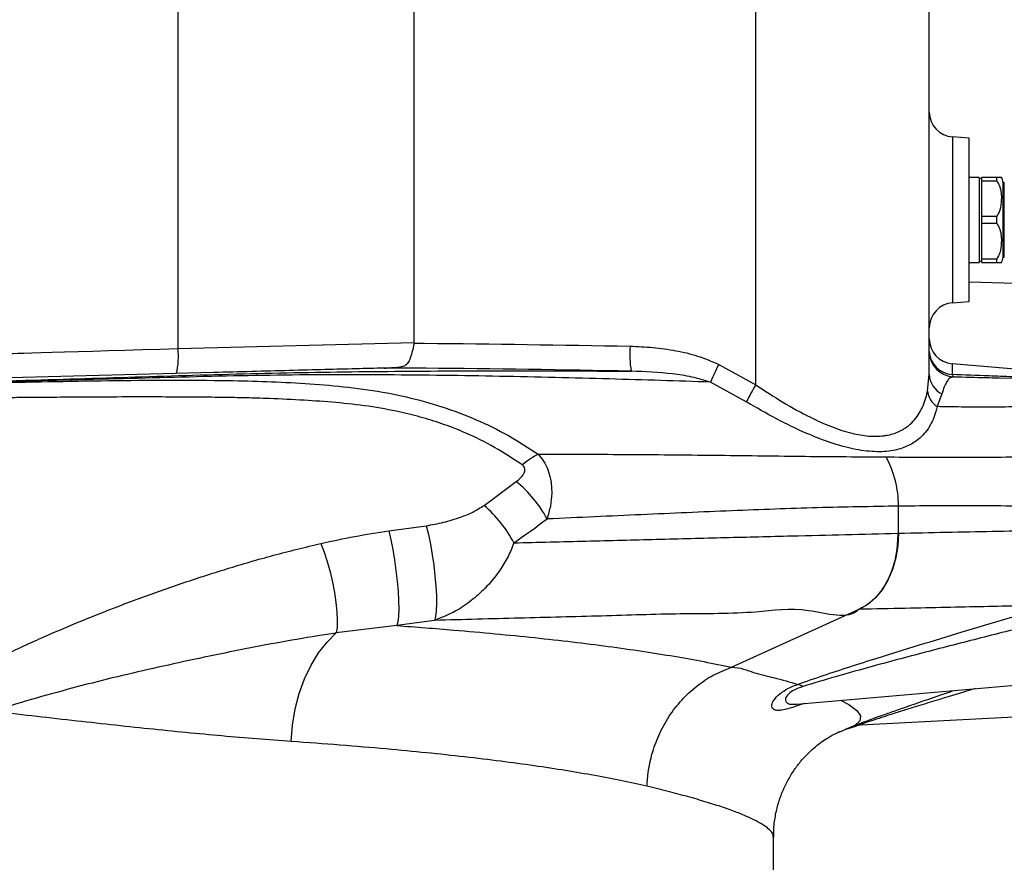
# Model space of a CAD drawing. Extents: x 0 to 8410, y 0 to 5940.
# Tile 115 of 210: x 7157 to 7354, y 2199 to 2367. Entities that reach past the tile are written whole.
import ezdxf

# ---------------------------------------------------------------- set-up
doc = ezdxf.new("R2010")
doc.units = 0
doc.header["$LTSCALE"] = 10
doc.layers.get('0').update_dxf_attribs({"linetype": 'CONTINUOUS'})
doc.styles.add('SLDTEXTSTYLE0', font='TXT', dxfattribs={"width": 0.605})
doc.dimstyles.new('SLDDIMSTYLE1', dxfattribs={"dimtxt": 50, "dimasz": 50, "dimexe": 0, "dimexo": 0.0625, "dimgap": 12.5, "dimtad": 1, "dimdec": 1, "dimrnd": 1e-09, "dimzin": 12, "dimtxsty": 'SLDTEXTSTYLE0', "dimsah": 1, "dimcen": 0.09, "dimazin": 3, "dimtfac": 1, "dimtofl": 0, "dimtmove": 0, "dimatfit": 3, "dimtolj": 1, "dimtzin": 12})

# ---------------------------------------------------------------- blocks, each defined once
blk = doc.blocks.new('_D_6')
at = {"color": 7, "linetype": 'CONTINUOUS'}
for p, q in [((6267.77, 2658.22), (6267.77, 1577.39)), ((7797.78, 2658.22), (7797.78, 1577.39)), ((6267.77, 1592.39), (7797.78, 1592.39))]:
    blk.add_line(p, q, dxfattribs=at)
for points in [[(6267.77, 1592.39), (6317.77, 1584.89), (6317.77, 1599.89)], [(7797.78, 1592.39), (7747.78, 1599.89), (7747.78, 1584.89)]]:
    blk.add_solid(points, dxfattribs=at)
at = {"color": 7, "linetype": 'CONTINUOUS', "insert": (6956.39, 1656.84), "char_height": 50, "attachment_point": 1, "rotation": 360, "style": 'SLDTEXTSTYLE0'}
blk.add_mtext('1530', dxfattribs=at)
blk = doc.blocks.new('_D_8')
at = {"color": 7, "linetype": 'CONTINUOUS'}
for p, q in [((7420.78, 2211.09), (7420.78, 2163.24)), ((7032.78, 2190.57), (7032.78, 2163.24)), ((7032.78, 2178.24), (7420.78, 2178.24)), ((7420.78, 2178.24), (7767.58, 2178.24))]:
    blk.add_line(p, q, dxfattribs=at)
for points in [[(7032.78, 2178.24), (7082.78, 2170.74), (7082.78, 2185.74)], [(7420.78, 2178.24), (7370.78, 2185.74), (7370.78, 2170.74)]]:
    blk.add_solid(points, dxfattribs=at)
at = {"color": 7, "linetype": 'CONTINUOUS', "char_height": 50, "attachment_point": 1, "style": 'SLDTEXTSTYLE0'}
for s, insert in [('388', (7481.47, 2396.17)), ('(4x M10', (7481.47, 2319.43)), ('view F-F)', (7481.47, 2242.7))]:
    blk.add_mtext(s, dxfattribs=dict(at, insert=insert))

msp = doc.modelspace()

# ---------------------------------------------------------------- linework, layer by layer
at = {"color": 8, "linetype": 'CONTINUOUS'}
for p, q in [((7188.63, 2301.32), (7188.63, 2371.05)), ((7304.21, 2294.07), (7304.21, 2371.05)), ((7343.6, 2343.64), (7343.6, 2327.05)), ((7353.95, 2319.6), (7353.95, 2334.5)), ((7343.6, 2327.05), (7343.6, 2310.47)), ((7346.95, 2314.65), (7375.37, 2313.91)), ((7188.63, 2301.32), (7235.89, 2302.56)), ((7296.81, 2298.14), (7304.21, 2294.07)), ((7343.52, 2298.29), (7343.52, 2296.17)), ((7338.58, 2292.84), (7338.95, 2296.16)), ((7302.32, 2290.66), (7295.15, 2294.61)), ((7341.47, 2292.25), (7340.51, 2289.71)), ((7332.78, 2264.4), (7332.78, 2269.8)), ((7230.78, 2264.85), (7238.29, 2265.88)), ((7299.38, 2237.59), (7324.91, 2249.17)), ((7232.39, 2245.93), (7220.29, 2244.44)), ((7239.95, 2246.96), (7232.39, 2245.93)), ((7299.37, 2237.58), (7299.38, 2237.59))]:
    msp.add_line(p, q, dxfattribs=at)
at = {"color": 7, "linetype": 'CONTINUOUS'}
for p, q in [((7235.89, 2302.56), (7235.89, 2371.05)), ((7338.95, 2296.16), (7338.95, 2371.05)), ((7346.95, 2343.4), (7343.6, 2343.64)), ((7346.95, 2310.7), (7346.95, 2343.4)), ((7348.95, 2335.55), (7346.95, 2335.55)), ((7348.95, 2335.55), (7348.95, 2318.55)), ((7349.45, 2335.3), (7348.95, 2335.3)), ((7352.45, 2335.55), (7349.45, 2335.55)), ((7349.45, 2334.88), (7349.45, 2335.55)), ((7349.45, 2327.73), (7349.45, 2334.88)), ((7349.45, 2334.88), (7352.45, 2334.88)), ((7352.45, 2334.88), (7352.45, 2335.55)), ((7353.95, 2334.5), (7353.75, 2334.5)), ((7353.75, 2319.6), (7353.75, 2334.5)), ((7352.45, 2327.73), (7349.45, 2327.73)), ((7349.45, 2326.38), (7349.45, 2327.73)), ((7352.45, 2326.38), (7352.45, 2327.73)), ((7349.45, 2319.23), (7349.45, 2326.38)), ((7349.45, 2326.38), (7352.45, 2326.38)), ((7348.95, 2318.8), (7349.45, 2318.8)), ((7352.45, 2319.23), (7349.45, 2319.23)), ((7349.45, 2318.55), (7349.45, 2319.23)), ((7352.45, 2318.55), (7352.45, 2319.23)), ((7353.75, 2319.6), (7353.95, 2319.6)), ((7346.95, 2318.55), (7348.95, 2318.55)), ((7349.45, 2318.55), (7352.45, 2318.55)), ((7343.6, 2310.47), (7346.95, 2310.7)), ((7417.78, 2291.79), (7343.52, 2298.29)), ((7352.93, 2295.45), (7355.97, 2295.37)), ((7312.41, 2230.2), (7417.78, 2239.42)), ((7325.22, 2226.08), (7420.78, 2231.09)), ((7325.69, 2226.11), (7324.42, 2225.87)), ((7321.05, 2224.69), (7322.14, 2225.14)), ((7322.14, 2225.14), (7324.42, 2225.87)), ((7307.78, 2163.72), (7307.78, 2203.6))]:
    msp.add_line(p, q, dxfattribs=at)
at = {"color": 8, "linetype": 'CONTINUOUS', "flags": 128}
for points in [[(7154.95, 2300.32), (7155.13, 2300.33), (7155.67, 2300.34), (7156.56, 2300.37), (7157.8, 2300.41), (7159.37, 2300.45), (7161.26, 2300.51), (7163.44, 2300.58), (7165.91, 2300.65), (7168.62, 2300.73), (7171.57, 2300.82), (7174.71, 2300.91), (7178.02, 2301.01), (7181.47, 2301.11), (7185.02, 2301.22), (7188.63, 2301.32)], [(7238.29, 2265.88), (7238.72, 2264.12), (7239.12, 2262.17), (7239.48, 2260.1), (7239.79, 2257.97), (7240.03, 2255.86), (7240.21, 2253.83), (7240.32, 2251.94), (7240.34, 2250.26), (7240.29, 2248.84), (7240.15, 2247.73), (7239.95, 2246.96)], [(7230.78, 2264.85), (7231.2, 2263.08), (7231.59, 2261.13), (7231.94, 2259.06), (7232.24, 2256.94), (7232.49, 2254.83), (7232.66, 2252.79), (7232.76, 2250.91), (7232.78, 2249.23), (7232.73, 2247.81), (7232.6, 2246.7), (7232.39, 2245.93)], [(7332.78, 2264.4), (7332.66, 2261.89), (7332.27, 2259.44), (7331.6, 2257.12), (7330.68, 2254.98), (7329.53, 2253.07), (7328.18, 2251.44), (7326.66, 2250.13), (7325.01, 2249.17)], [(7217.23, 2262.35), (7217.88, 2260.63), (7218.49, 2258.72), (7219.04, 2256.69), (7219.53, 2254.6), (7219.93, 2252.52), (7220.23, 2250.51), (7220.42, 2248.64), (7220.49, 2246.97), (7220.45, 2245.56), (7220.29, 2244.44)], [(7211.3, 2222.74), (7211.56, 2226.01), (7212.1, 2229.24), (7212.9, 2232.34), (7213.96, 2235.29), (7215.25, 2238.01), (7216.75, 2240.47), (7218.44, 2242.63), (7220.29, 2244.44)], [(7321.19, 2230.97), (7322.86, 2230.12), (7324.46, 2228.95), (7325.2, 2227.85), (7325.05, 2226.85), (7324.03, 2225.94), (7322.14, 2225.14), (7322.14, 2225.14), (7322.14, 2225.14)]]:
    msp.add_lwpolyline(points, dxfattribs=at)
at = {"color": 7, "linetype": 'CONTINUOUS'}
for centre, radius, start, end in [((7343.95, 2348.62), 5, 180, 266), ((7350.79, 2334), 3, 9.598, 31.1013), ((7350.79, 2320.1), 3, 328.8758, 350.402), ((7343.95, 2305.48), 5, 94, 180), ((7343.95, 2303.27), 5, 180, 265), ((7343.95, 2300.68), 5, 180, 268.501)]:
    msp.add_arc(centre, radius, start, end, dxfattribs=at)
at = {"color": 8, "linetype": 'CONTINUOUS'}
for centre, radius, start, end in [((7174.44, 2299.72), 14.28, 346.2607, 6.4618), ((7300.9, 2300.18), 21.88, 175.7818, 188.9051), ((7343.72, 2300.94), 4.78, 182.1708, 267.5087), ((7349.63, 2271.11), 59.34, 152.9057, 156.6686), ((7343.4, 2296.26), 4.45, 181.2887, 244.2789), ((7356.54, 2262.84), 60.94, 149.1697, 152.835), ((7342.97, 2293.38), 4.42, 186.9323, 236.0969), ((7312.32, 2269.92), 20.45, 359.6857, 28.3837), ((7240.58, 2255.58), 24.79, 28.0545, 50.6017), ((7233.45, 2250.8), 25.23, 27.5139, 49.3887), ((7312.31, 2232.07), 2.1, 52.0965, 82.6974), ((7325.48, 2221.12), 4.97, 92.9998, 107.925)]:
    msp.add_arc(centre, radius, start, end, dxfattribs=at)
at = {"color": 7, "linetype": 'CONTINUOUS'}
msp.add_ellipse((7202.71, 2301.7), major_axis=(33.19, 0.88), ratio=0.150612, start_param=6.243388, end_param=6.279204, dxfattribs=at)
at = {"color": 8, "linetype": 'CONTINUOUS'}
for centre, major_axis, ratio, start_param, end_param in [((7033.19, 2713.55), (-50.1, 508.19), 0.796779, 3.578363, 3.597103), ((7032.78, 2706.05), (-57.47, 507.57), 0.819689, 3.564218, 3.582957)]:
    msp.add_ellipse(centre, major_axis=major_axis, ratio=ratio, start_param=start_param, end_param=end_param, dxfattribs=at)
at = {"color": 7, "linetype": 'CONTINUOUS'}
for points, knots in [([(7353.36, 2335.55), (7353.33, 2335.55), (7353.3, 2335.55), (7352.64, 2335.55), (7352.45, 2335.55)], [0, 0, 0, 0, 0.708385, 1, 1, 1, 1]), ([(7352.45, 2334.88), (7352.67, 2334.48), (7353.34, 2333.28), (7353.4, 2331.22), (7353.26, 2329.17), (7352.68, 2328.13), (7352.45, 2327.73)], [0, 0, 0, 0, 0.178485, 0.536067, 0.817424, 1, 1, 1, 1]), ([(7352.45, 2326.38), (7352.67, 2325.98), (7353.34, 2324.78), (7353.4, 2322.72), (7353.26, 2320.67), (7352.68, 2319.63), (7352.45, 2319.23)], [0, 0, 0, 0, 0.17849, 0.536072, 0.817427, 1, 1, 1, 1]), ([(7352.45, 2318.55), (7352.52, 2318.55), (7352.89, 2318.55), (7353.23, 2318.55), (7353.45, 2318.55), (7353.36, 2318.55), (7353.36, 2318.55)], [0, 0, 0, 0, 0.090916, 0.496719, 0.998436, 1, 1, 1, 1]), ([(7235.87, 2302.38), (7235.73, 2301.74), (7235.45, 2300.55), (7235.03, 2299.15), (7234.53, 2298.25), (7233.85, 2297.74), (7232.79, 2297.5), (7231.87, 2297.47), (7231.36, 2297.45)], [0, 0, 0, 0, 0.213912, 0.396786, 0.548923, 0.687126, 0.825538, 1, 1, 1, 1]), ([(7229.91, 2297.41), (7228.03, 2297.37), (7224.28, 2297.27), (7217.89, 2297.1), (7210.92, 2296.92), (7203.41, 2296.72), (7198.29, 2296.59), (7195.73, 2296.52)], [0, 0, 0, 0, 0.186801, 0.373413, 0.582208, 0.791201, 1, 1, 1, 1]), ([(7229.91, 2297.41), (7230.14, 2297.42), (7230.6, 2297.43), (7231.1, 2297.45), (7231.36, 2297.45)], [0, 0, 0, 0, 0.490014, 1, 1, 1, 1]), ([(7195.73, 2296.52), (7168.58, 2295.81), (7114.27, 2294.39), (7059.94, 2292.96), (7032.78, 2292.25)], [0, 0, 0, 0, 0.500001, 1, 1, 1, 1]), ([(7324.51, 2226.13), (7324.74, 2226.23), (7325.37, 2226.47), (7326.95, 2227.06), (7329.13, 2227.84), (7331.57, 2228.7), (7335.58, 2230.1), (7339.68, 2231.52), (7343.08, 2232.67), (7343.91, 2232.95)], [0, 0, 0, 0, 0.074541, 0.199126, 0.324089, 0.447767, 0.571536, 0.895224, 1, 1, 1, 1]), ([(7307.81, 2203.6), (7307.81, 2204.19), (7307.8, 2205.7), (7308.16, 2208.11), (7308.81, 2210.73), (7309.73, 2213.17), (7310.85, 2215.39), (7312.11, 2217.37), (7313.46, 2219.08), (7314.82, 2220.53), (7316.16, 2221.73), (7317.43, 2222.69), (7318.53, 2223.42), (7319.37, 2223.91), (7320.01, 2224.24), (7320.55, 2224.5), (7320.91, 2224.66), (7321.07, 2224.72), (7321.04, 2224.71), (7321.04, 2224.71)], [0, 0, 0, 0, 0.043283, 0.1099975, 0.1755764, 0.2400199, 0.3033757, 0.3656972, 0.4270966, 0.4878384, 0.5484227, 0.6094417, 0.6717078, 0.7216136, 0.7719819, 0.8370416, 0.9064988, 0.9821741, 1, 1, 1, 1])]:
    msp.add_open_spline(points, degree=3, knots=knots, dxfattribs=at)
at = {"color": 8, "linetype": 'CONTINUOUS'}
for points, knots in [([(7235.87, 2302.38), (7235.88, 2302.38), (7236.57, 2302.38), (7250.97, 2302.28), (7265.37, 2302.03), (7279.08, 2301.79)], [0, 0, 0, 0, 0.000492, 0.048033, 1, 1, 1, 1]), ([(7279.08, 2301.79), (7280.61, 2301.73), (7283.68, 2301.61), (7288.2, 2300.97), (7292.65, 2299.95), (7295.41, 2298.75), (7296.81, 2298.14)], [0, 0, 0, 0, 0.251814, 0.50527, 0.750497, 1, 1, 1, 1]), ([(7279.28, 2296.79), (7265.59, 2297.04), (7249.13, 2297.33), (7232.67, 2297.4), (7229.91, 2297.41)], [0, 0, 0, 0, 0.832016, 1, 1, 1, 1]), ([(7032.78, 2291.46), (7033.66, 2291.49), (7035.48, 2291.56), (7038.31, 2291.64), (7041.15, 2291.7), (7047.89, 2291.87), (7058.5, 2292.16), (7077.82, 2292.68), (7101.96, 2293.36), (7130.92, 2294.18), (7157.92, 2294.97), (7182.96, 2295.71), (7202.2, 2296.34), (7217.62, 2296.62), (7229.19, 2296.76), (7240.62, 2296.84), (7252.88, 2296.88), (7265.91, 2296.87), (7274.81, 2296.82), (7279.28, 2296.79)], [0, 0, 0, 0, 0.010926, 0.022281, 0.03367, 0.045102, 0.102914, 0.160728, 0.276387, 0.392156, 0.507972, 0.60067, 0.693398, 0.740006, 0.786596, 0.833497, 0.880405, 0.939986, 1, 1, 1, 1]), ([(7295.15, 2294.61), (7291.86, 2294.72), (7285.27, 2294.93), (7274.88, 2295.24), (7264.12, 2295.53), (7253.05, 2295.77), (7241.8, 2295.95), (7230.38, 2296.06), (7218.75, 2296.09), (7203.12, 2295.95), (7183.53, 2295.44), (7154.57, 2294.69), (7120.15, 2293.75), (7087.52, 2292.87), (7062.15, 2292.19), (7049.13, 2291.84), (7041.22, 2291.65), (7038.42, 2291.59), (7035.55, 2291.52), (7033.71, 2291.44), (7032.78, 2291.4)], [0, 0, 0, 0, 0.04292, 0.086022, 0.129691, 0.173562, 0.216771, 0.260162, 0.303999, 0.347888, 0.43615, 0.524432, 0.673398, 0.822448, 0.890076, 0.95772, 0.968196, 0.978682, 0.989211, 1, 1, 1, 1]), ([(7295.15, 2294.61), (7293.91, 2294.97), (7291.42, 2295.7), (7286.12, 2296.52), (7282.05, 2296.68), (7279.28, 2296.79)], [0, 0, 0, 0, 0.240349, 0.48332, 1, 1, 1, 1]), ([(7343.82, 2295.68), (7343.51, 2295.62), (7343.04, 2295.52), (7342.41, 2294.67), (7341.93, 2293.74), (7341.62, 2292.75), (7341.47, 2292.25)], [0, 0, 0, 0, 0.3939878, 0.5938533, 0.7949419, 1, 1, 1, 1]), ([(7343.52, 2296.17), (7345.95, 2296.08), (7349.99, 2295.94), (7354.01, 2295.79), (7355.6, 2295.73)], [0, 0, 0, 0, 0.604402, 1, 1, 1, 1]), ([(7343.52, 2296.17), (7343.53, 2296.13), (7343.62, 2295.82), (7343.73, 2295.75), (7343.82, 2295.68)], [0, 0, 0, 0, 0.152896, 1, 1, 1, 1]), ([(7343.82, 2295.68), (7346.04, 2295.63), (7349.31, 2295.54), (7352.05, 2295.47), (7352.93, 2295.45)], [0, 0, 0, 0, 0.679242, 1, 1, 1, 1]), ([(7032.78, 2290.78), (7040.41, 2291.03), (7055.71, 2291.52), (7078.64, 2292.3), (7101.6, 2293.04), (7124.55, 2293.76), (7147.9, 2294.41), (7171.67, 2294.91), (7190.34, 2295.07), (7203.51, 2294.84), (7211.17, 2294.54), (7218.89, 2294.02), (7226.65, 2293.17), (7234.22, 2291.77), (7241.49, 2289.77), (7248.33, 2287.18), (7254.82, 2284.03), (7258.74, 2281.47), (7260.69, 2280.2)], [0, 0, 0, 0, 0.098878, 0.198056, 0.297187, 0.396322, 0.49547, 0.599593, 0.703798, 0.736675, 0.769663, 0.802832, 0.836523, 0.870613, 0.902796, 0.935182, 0.967728, 1, 1, 1, 1]), ([(7304.21, 2294.07), (7306.02, 2292.89), (7309.63, 2290.53), (7314.74, 2287.71), (7319.38, 2285.61), (7323.32, 2284.32), (7326.84, 2283.73), (7329.19, 2283.76), (7331.31, 2284.11), (7333.22, 2284.77), (7335.47, 2286.31), (7337.27, 2288.66), (7338.2, 2291.05), (7338.51, 2292.52), (7338.58, 2292.84)], [0, 0, 0, 0, 0.1180458, 0.2359306, 0.3267878, 0.4174995, 0.4960354, 0.5745428, 0.5987286, 0.6769902, 0.7553249, 0.8623102, 0.9694913, 1, 1, 1, 1]), ([(7257.48, 2278.05), (7255.68, 2279.26), (7252.1, 2281.64), (7246.8, 2284.24), (7241.96, 2286.14), (7237.64, 2287.52), (7232.56, 2288.8), (7226.73, 2289.84), (7220.27, 2290.55), (7213.67, 2291.02), (7208.39, 2291.26), (7204.58, 2291.39), (7202.41, 2291.45), (7200.4, 2291.49), (7198.26, 2291.53), (7195.98, 2291.56), (7193.56, 2291.59), (7189.75, 2291.62), (7184.34, 2291.64), (7177.13, 2291.64), (7171.13, 2291.61), (7166.57, 2291.58), (7163.64, 2291.56), (7160.64, 2291.54), (7157.55, 2291.51), (7154.38, 2291.48), (7151.12, 2291.44), (7145.44, 2291.38), (7137.35, 2291.27), (7126.84, 2291.12), (7116.26, 2290.95), (7105.6, 2290.76), (7094.5, 2290.55), (7084.9, 2290.35), (7077.02, 2290.17), (7071.44, 2290.04), (7066.42, 2289.92), (7061.44, 2289.79), (7056.76, 2289.66), (7052.34, 2289.52), (7048.72, 2289.41), (7045.91, 2289.34), (7044.33, 2289.29), (7043.78, 2289.27)], [0, 0, 0, 0, 0.032219, 0.063903, 0.084879, 0.106083, 0.127645, 0.157811, 0.18805, 0.217212, 0.248921, 0.261018, 0.269641, 0.278883, 0.288746, 0.299228, 0.310331, 0.322055, 0.351825, 0.384975, 0.421507, 0.43457, 0.448017, 0.461847, 0.476061, 0.490658, 0.505639, 0.521004, 0.569027, 0.617394, 0.666105, 0.715161, 0.76456, 0.819428, 0.847726, 0.873434, 0.896552, 0.91708, 0.942264, 0.961235, 0.978081, 0.992375, 1, 1, 1, 1]), ([(7340.51, 2289.71), (7340.43, 2289.38), (7340.09, 2287.92), (7339.05, 2285.55), (7337.05, 2283.21), (7334.55, 2281.69), (7331.65, 2280.79), (7328.02, 2280.57), (7323.74, 2281.13), (7319.16, 2282.43), (7314.02, 2284.45), (7308.35, 2287.19), (7304.33, 2289.51), (7302.32, 2290.66)], [0, 0, 0, 0, 0.029935, 0.136406, 0.242725, 0.322094, 0.401412, 0.493836, 0.586286, 0.677432, 0.768679, 0.884276, 1, 1, 1, 1]), ([(7365.47, 2289.94), (7364.11, 2289.88), (7361.39, 2289.76), (7356.75, 2289.65), (7351.67, 2289.6), (7346.28, 2289.61), (7342.4, 2289.67), (7340.51, 2289.71)], [0, 0, 0, 0, 0.200404, 0.40136, 0.604001, 0.807203, 1, 1, 1, 1]), ([(7257.48, 2278.05), (7258.04, 2278.51), (7259.15, 2279.42), (7260.18, 2279.94), (7260.69, 2280.2)], [0, 0, 0, 0, 0.500001, 1, 1, 1, 1]), ([(7260.69, 2280.2), (7266.89, 2280.19), (7279.31, 2280.17), (7294.14, 2280.02), (7305.67, 2279.87), (7314.14, 2279.77), (7322.39, 2279.7), (7327.68, 2279.66), (7330.32, 2279.64)], [0, 0, 0, 0, 0.247599, 0.496031, 0.621729, 0.747426, 0.873713, 1, 1, 1, 1]), ([(7260.69, 2280.2), (7261.06, 2279.75), (7261.82, 2278.85), (7262.65, 2277.15), (7263.28, 2275.02), (7263.47, 2272.53), (7263.21, 2269.82), (7262.71, 2268.1), (7262.46, 2267.24)], [0, 0, 0, 0, 0.14071, 0.285778, 0.438523, 0.641797, 0.820831, 1, 1, 1, 1]), ([(7330.32, 2279.64), (7332.57, 2279.63), (7337.08, 2279.61), (7344.15, 2279.6), (7351.52, 2279.62), (7359.01, 2279.66), (7366.02, 2279.73), (7370.23, 2279.79), (7372.33, 2279.82)], [0, 0, 0, 0, 0.137187, 0.274591, 0.454964, 0.635337, 0.817668, 1, 1, 1, 1]), ([(7256.32, 2274.74), (7256.37, 2274.79), (7256.89, 2275.18), (7257.57, 2275.83), (7258.02, 2276.7), (7258.05, 2277.28), (7257.87, 2277.73), (7257.61, 2277.95), (7257.48, 2278.05)], [0, 0, 0, 0, 0.048587, 0.447299, 0.647213, 0.775109, 0.887786, 1, 1, 1, 1]), ([(7238.29, 2265.88), (7239.46, 2266.09), (7241.82, 2266.5), (7244.93, 2267.47), (7247.68, 2268.58), (7249.14, 2269.49), (7249.88, 2269.96)], [0, 0, 0, 0, 0.278598, 0.561746, 0.778805, 1, 1, 1, 1]), ([(7332.78, 2269.8), (7327.42, 2269.71), (7316.68, 2269.54), (7299.45, 2268.89), (7281.46, 2268.1), (7268.8, 2267.53), (7262.46, 2267.24)], [0, 0, 0, 0, 0.248103, 0.496973, 0.748111, 1, 1, 1, 1]), ([(7376.01, 2269.32), (7373.8, 2269.4), (7369.39, 2269.56), (7362.11, 2269.73), (7354.33, 2269.84), (7344.72, 2269.89), (7337.24, 2269.84), (7332.78, 2269.8)], [0, 0, 0, 0, 0.181104, 0.362603, 0.545313, 0.728432, 1, 1, 1, 1]), ([(7217.23, 2262.35), (7219.47, 2262.84), (7223.93, 2263.82), (7228.5, 2264.5), (7230.78, 2264.85)], [0, 0, 0, 0, 0.499296, 1, 1, 1, 1]), ([(7255.83, 2262.46), (7260.68, 2262.58), (7270.38, 2262.83), (7284.46, 2263.18), (7298.17, 2263.53), (7310.74, 2263.84), (7322.25, 2264.13), (7329.17, 2264.31), (7332.64, 2264.4)], [0, 0, 0, 0, 0.175108, 0.350215, 0.526526, 0.702836, 0.851327, 1, 1, 1, 1]), ([(7332.64, 2264.4), (7332.58, 2263.02), (7332.5, 2260.87), (7331.82, 2258.07), (7331.05, 2255.89), (7329.97, 2253.8), (7328.58, 2251.89), (7326.89, 2250.24), (7325.58, 2249.53), (7324.91, 2249.17)], [0, 0, 0, 0, 0.205093, 0.319007, 0.440353, 0.569128, 0.705329, 0.848954, 1, 1, 1, 1]), ([(7332.64, 2264.4), (7332.65, 2264.4), (7332.7, 2264.4), (7332.74, 2264.4), (7332.78, 2264.4)], [0, 0, 0, 0, 0.263347, 1, 1, 1, 1]), ([(7332.78, 2264.4), (7335.99, 2264.46), (7342.51, 2264.6), (7351.67, 2264.78), (7360.4, 2264.96), (7368.59, 2265.13), (7373.53, 2265.23), (7376.01, 2265.28)], [0, 0, 0, 0, 0.194348, 0.394414, 0.595011, 0.797231, 1, 1, 1, 1]), ([(7146.57, 2236.28), (7149.24, 2237.67), (7154.6, 2240.45), (7165.78, 2245.49), (7177.34, 2250.13), (7189.25, 2254.36), (7198.41, 2257.32), (7207.71, 2260.05), (7214.06, 2261.58), (7217.23, 2262.35)], [0, 0, 0, 0, 0.123178, 0.246383, 0.494373, 0.620437, 0.746497, 0.873257, 1, 1, 1, 1]), ([(7255.83, 2262.46), (7255.47, 2261.54), (7254.72, 2259.67), (7252.83, 2256.55), (7250.35, 2253.52), (7247.29, 2250.81), (7243.91, 2248.51), (7241.38, 2247.52), (7239.95, 2246.96)], [0, 0, 0, 0, 0.127779, 0.259064, 0.46315, 0.622586, 0.786635, 1, 1, 1, 1]), ([(7312.58, 2234.16), (7314.28, 2234.75), (7317.7, 2235.94), (7323.06, 2237.69), (7329.47, 2239.73), (7336.96, 2242.05), (7345.65, 2244.68), (7354.52, 2247.33), (7360.55, 2249.1), (7363.57, 2249.99)], [0, 0, 0, 0, 0.107458, 0.21517, 0.322845, 0.488332, 0.653853, 0.826832, 1, 1, 1, 1]), ([(7363.57, 2249.99), (7361.4, 2249.94), (7357.05, 2249.85), (7349.91, 2249.7), (7342.3, 2249.54), (7334.05, 2249.36), (7328.09, 2249.24), (7325.01, 2249.17)], [0, 0, 0, 0, 0.195963, 0.392344, 0.59, 0.788087, 1, 1, 1, 1]), ([(7324.91, 2249.17), (7324.91, 2249.17), (7322.6, 2246.86), (7314.33, 2249.92), (7303.11, 2248.2), (7289.15, 2248.36), (7273.43, 2247.8), (7257.04, 2247.41), (7245.64, 2247.11), (7239.95, 2246.96)], [0, 0, 0, 0, 0.000001, 0.131987, 0.264135, 0.447228, 0.630322, 0.815161, 1, 1, 1, 1]), ([(7325.01, 2249.17), (7324.98, 2249.18), (7324.94, 2249.19), (7324.91, 2249.17), (7324.91, 2249.17)], [0, 0, 0, 0, 0.999438, 1, 1, 1, 1]), ([(7232.39, 2245.93), (7236.24, 2245.63), (7243.02, 2245.12), (7252.13, 2244.3), (7260.05, 2243.51), (7267.59, 2242.67), (7274.79, 2241.76), (7281.6, 2240.8), (7288, 2239.78), (7293.99, 2238.71), (7297.57, 2237.96), (7299.37, 2237.58)], [0, 0, 0, 0, 0.1383893, 0.2441527, 0.3499163, 0.4564259, 0.5629358, 0.6717966, 0.7806574, 0.8903287, 1, 1, 1, 1]), ([(7364.66, 2247.28), (7360.93, 2246.36), (7353.46, 2244.52), (7342.29, 2241.67), (7333.01, 2239.23), (7325.64, 2237.23), (7319.73, 2235.57), (7315.78, 2234.38), (7313.61, 2233.73)], [0, 0, 0, 0, 0.215309, 0.430892, 0.647845, 0.756845, 0.865822, 1, 1, 1, 1]), ([(7220.29, 2244.44), (7219.05, 2244.24), (7212.24, 2243.19), (7200, 2240.92), (7183.62, 2237.4), (7167.31, 2233.52), (7156.66, 2230.36), (7151.32, 2228.78)], [0, 0, 0, 0, 0.052594, 0.288826, 0.525323, 0.762513, 1, 1, 1, 1]), ([(7282.46, 2213.79), (7282.47, 2213.99), (7282.56, 2216.14), (7283.17, 2219.67), (7284.79, 2224.15), (7286.8, 2227.81), (7289.35, 2231.11), (7292.33, 2233.87), (7295.69, 2236.14), (7298.13, 2237.09), (7299.37, 2237.58)], [0, 0, 0, 0, 0.019235, 0.203881, 0.334671, 0.469254, 0.600044, 0.734627, 0.865417, 1, 1, 1, 1]), ([(7299.38, 2237.59), (7299.38, 2237.59), (7301.24, 2237.59), (7303.7, 2236.38), (7308.42, 2235.44), (7311.06, 2234.63), (7312.58, 2234.16)], [0, 0, 0, 0, 0.000002, 0.298208, 0.59685, 1, 1, 1, 1]), ([(7313.92, 2230.33), (7313.37, 2230.14), (7312.01, 2229.68), (7310.46, 2229.2), (7309.15, 2228.94), (7308.27, 2228.94), (7307.57, 2229.21), (7307.34, 2229.78), (7307.57, 2230.56), (7307.96, 2231.21), (7308.76, 2232.09), (7310.2, 2233.18), (7311.77, 2233.82), (7312.58, 2234.16)], [0, 0, 0, 0, 0.0835266, 0.2034502, 0.296673, 0.3898643, 0.4709769, 0.6092614, 0.6642782, 0.7302689, 0.7962012, 0.8941829, 1, 1, 1, 1]), ([(7313.61, 2233.73), (7313, 2233.51), (7311.83, 2233.08), (7310.58, 2232.15), (7310.09, 2231.33), (7310.18, 2230.71), (7310.66, 2230.3), (7311.38, 2230.12), (7312.14, 2230.2), (7312.41, 2230.23)], [0, 0, 0, 0, 0.131502, 0.254495, 0.428191, 0.563031, 0.702711, 0.895921, 1, 1, 1, 1]), ([(7348.2, 2233.33), (7346.43, 2232.8), (7343.36, 2231.87), (7339.12, 2230.58), (7335.75, 2229.54), (7332.85, 2228.64), (7330.44, 2227.88), (7328.25, 2227.17), (7326.69, 2226.66), (7325.74, 2226.33), (7325.19, 2226.12), (7325.21, 2226.1), (7325.22, 2226.08)], [0, 0, 0, 0, 0.176829, 0.308387, 0.440487, 0.536396, 0.632979, 0.726185, 0.821839, 0.87563, 0.931011, 1, 1, 1, 1]), ([(7211.3, 2222.74), (7206.72, 2223.08), (7197.55, 2223.78), (7182.84, 2225.24), (7167.48, 2226.91), (7156.72, 2228.16), (7151.32, 2228.78)], [0, 0, 0, 0, 0.247221, 0.495554, 0.747225, 1, 1, 1, 1]), ([(7323.94, 2225.85), (7323.93, 2225.86), (7323.91, 2225.89), (7324.33, 2226.06), (7324.51, 2226.13)], [0, 0, 0, 0, 0.561609, 1, 1, 1, 1]), ([(7324.42, 2225.87), (7324.37, 2225.87), (7324.31, 2225.87), (7324.01, 2225.85), (7323.94, 2225.85)], [0, 0, 0, 0, 0.773336, 1, 1, 1, 1]), ([(7282.46, 2213.79), (7280.82, 2214.15), (7277.55, 2214.89), (7272.09, 2215.93), (7266.23, 2216.93), (7259.95, 2217.88), (7253.21, 2218.79), (7246.03, 2219.66), (7238.39, 2220.48), (7230.08, 2221.27), (7221.1, 2222.03), (7214.57, 2222.5), (7211.3, 2222.74)], [0, 0, 0, 0, 0.0961984, 0.1927405, 0.2892825, 0.3863154, 0.4833483, 0.5820738, 0.6813466, 0.7808038, 0.8902778, 1, 1, 1, 1]), ([(7307.72, 2203.6), (7307.72, 2203.75), (7307.74, 2204.15), (7307.24, 2204.86), (7306.27, 2205.72), (7304.8, 2206.62), (7302.88, 2207.57), (7300.5, 2208.56), (7297.67, 2209.57), (7294.38, 2210.63), (7290.72, 2211.68), (7286.77, 2212.74), (7283.9, 2213.44), (7282.46, 2213.79)], [0, 0, 0, 0, 0.057915, 0.153072, 0.248392, 0.344205, 0.440183, 0.535358, 0.630694, 0.726518, 0.822507, 0.911189, 1, 1, 1, 1])]:
    msp.add_open_spline(points, degree=3, knots=knots, dxfattribs=at)

# ---------------------------------------------------------------- dimensions: what is measured, and where the dimension line sits
at = {"color": 7, "linetype": 'CONTINUOUS'}
dim = msp.add_linear_dim(base=(7797.78, 1592.39), p1=(6267.77, 2678.22), p2=(7797.78, 2678.22), angle=360, dimstyle='SLDDIMSTYLE1', dxfattribs=at)
dim.commit()
dim.dimension.update_dxf_attribs({"geometry": '_D_6', "text_midpoint": (7032.78, 1592.39), "dimtype": 160})
dim = msp.add_linear_dim(base=(7420.78, 2178.24), p1=(7032.78, 2210.57), p2=(7420.78, 2231.09), text='<>\\P(4x M10 \\Pview F-F)', dimstyle='SLDDIMSTYLE1', dxfattribs=at)
dim.commit()
dim.dimension.update_dxf_attribs({"geometry": '_D_8', "text_midpoint": (7624.52, 2178.24), "dimtype": 160})

doc.saveas('drawing.dxf')
